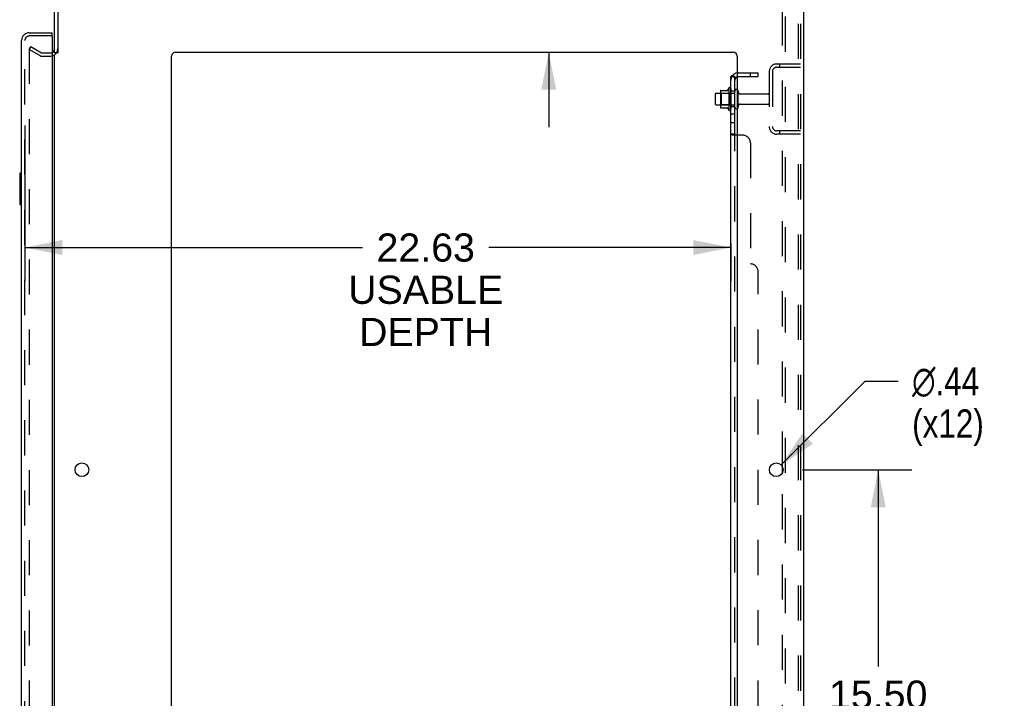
# Model space of a CAD drawing. Header units: inches. Extents: x 0 to 204, y 0 to 132.
# Tile 108 of 113: x 110 to 142, y 65 to 87. Entities that reach past the tile are written whole.
import ezdxf

# ---------------------------------------------------------------- set-up
doc = ezdxf.new("R2010")
doc.units = ezdxf.units.IN
doc.header["$LTSCALE"] = 11.243375
doc.header["$MEASUREMENT"] = 0
doc.linetypes.add('HIDDEN', pattern=[0.2, 0.1, -0.1])
doc.layers.get('0').update_dxf_attribs({"linetype": 'CONTINUOUS'})
for name, color, linetype in [('DEFAULT_2', 8, 'HIDDEN'), ('DIMENSIONS', 7, 'CONTINUOUS'), ('DOOR_ASSEMBLY', 7, 'CONTINUOUS'), ('SUBPANEL', 7, 'CONTINUOUS')]:
    doc.layers.add(name, color=color, linetype=linetype)
doc.styles.get("Standard").update_dxf_attribs({"font": 'arial.ttf'})
doc.styles.add('TEXTSTYLE_1', font='gdt', dxfattribs={"width": 0.8})
doc.dimstyles.new('DIMSTYLE_1', dxfattribs={"dimtxt": 0.901875, "dimasz": 1.2025, "dimexe": 0.09, "dimexo": 0.07, "dimgap": 0.0375, "dimtad": 0, "dimtih": 1, "dimtoh": 1, "dimzin": 4, "dimdsep": 46, "dimtxsty": 'Standard', "dimblk": '_FILLED', "dimblk1": '_FILLED', "dimblk2": '_FILLED', "dimcen": 0.09, "dimadec": 3, "dimazin": 1, "dimtfac": 1, "dimtdec": 3, "dimtofl": 0, "dimtmove": 0, "dimatfit": 3, "dimldrblk": '_FILLED', "dimfxl": 0, "dimtolj": 1, "dimtzin": 4, "dimarcsym": 0})
doc.dimstyles.new('DIMSTYLE_2', dxfattribs={"dimtxt": 0.901875, "dimasz": 1.2025, "dimexe": 0.09, "dimexo": 0.07, "dimgap": 0.09, "dimtad": 0, "dimtih": 1, "dimtoh": 1, "dimzin": 4, "dimdsep": 46, "dimtxsty": 'Standard', "dimblk": '_FILLED', "dimblk1": '_FILLED', "dimblk2": '_FILLED', "dimcen": 0.09, "dimadec": 3, "dimazin": 1, "dimtfac": 1, "dimtdec": 3, "dimtofl": 0, "dimtmove": 0, "dimatfit": 1, "dimldrblk": '_FILLED', "dimfxl": 0, "dimtolj": 1, "dimtzin": 4, "dimarcsym": 0})

# ---------------------------------------------------------------- blocks, each defined once
blk = doc.blocks.new('_FILLED')
at = {"color": 0, "linetype": 'ByBlock'}
blk.add_solid([(0, 0), (-1, 0.2), (-1, -0.2)], dxfattribs=at)
blk = doc.blocks.new('*D2')
at = {"layer": 'DIMENSIONS', "color": 2, "linetype": 'Continuous'}
for p, q in [((110.473, 83.573), (110.473, 78.577)), ((110.473, 79.659), (121.293, 79.659)), ((133.098, 79.659), (125.346, 79.659)), ((133.098, 79.781), (133.098, 78.577))]:
    blk.add_line(p, q, dxfattribs=at)
at = {"layer": 'DIMENSIONS', "color": 2, "linetype": 'Continuous', "xscale": 1.2025, "yscale": 1.2025, "zscale": 1.2025, "rotation": 180}
blk.add_blockref('_FILLED', (110.473, 79.659), dxfattribs=at)
at = {"layer": 'DIMENSIONS', "color": 2, "linetype": 'Continuous', "xscale": 1.2025, "yscale": 1.2025, "zscale": 1.2025}
blk.add_blockref('_FILLED', (133.098, 79.659), dxfattribs=at)
at = {"layer": 'DIMENSIONS', "color": 2, "linetype": 'Continuous', "insert": (123.319, 80.11), "char_height": 0.9019, "width": 4.96199, "attachment_point": 2, "line_spacing_factor": 0.9}
blk.add_mtext('22.63\\PUSABLE\\PDEPTH', dxfattribs=at)
blk = doc.blocks.new('*D17')
at = {"layer": 'DIMENSIONS', "color": 2, "linetype": 'Continuous'}
for p, q in [((127.262, 91.9), (126.209, 91.9)), ((127.262, 89.29), (127.262, 91.9)), ((127.262, 85.915), (127.262, 83.51))]:
    blk.add_line(p, q, dxfattribs=at)
at = {"layer": 'DIMENSIONS', "color": 2, "linetype": 'Continuous', "xscale": 1.2025, "yscale": 1.2025, "zscale": 1.2025}
for p, rotation in [((127.262, 89.29), 270), ((127.262, 85.915), 90)]:
    blk.add_blockref('_FILLED', p, dxfattribs=dict(at, rotation=rotation))
at = {"layer": 'DIMENSIONS', "color": 2, "linetype": 'Continuous', "insert": (125.759, 92.351), "char_height": 0.9019, "width": 2.45082, "attachment_point": 3, "line_spacing_factor": 0.9}
blk.add_mtext('3.38', dxfattribs=at)
blk = doc.blocks.new('*D18')
at = {"layer": 'DIMENSIONS', "color": 2, "linetype": 'Continuous'}
for p, q in [((135.394, 72.54), (138.9, 72.54)), ((137.818, 72.54), (137.818, 66.238)), ((137.818, 57.04), (137.818, 63.081)), ((135.394, 57.04), (138.9, 57.04))]:
    blk.add_line(p, q, dxfattribs=at)
at = {"layer": 'DIMENSIONS', "color": 2, "linetype": 'Continuous', "xscale": 1.2025, "yscale": 1.2025, "zscale": 1.2025}
for p, rotation in [((137.818, 72.54), 90), ((137.818, 57.04), 270)]:
    blk.add_blockref('_FILLED', p, dxfattribs=dict(at, rotation=rotation))
at = {"layer": 'DIMENSIONS', "color": 2, "linetype": 'Continuous', "insert": (137.818, 65.787), "char_height": 0.9019, "width": 3.15153, "attachment_point": 2, "line_spacing_factor": 0.9}
blk.add_mtext('15.50\\Ptyp.', dxfattribs=at)
blk = doc.blocks.new('*D19')
at = {"layer": 'DIMENSIONS', "color": 2, "linetype": 'Continuous'}
for p, q in [((134.708, 72.694), (137.402, 75.375)), ((137.402, 75.375), (138.454, 75.375))]:
    blk.add_line(p, q, dxfattribs=at)
at = {"layer": 'DIMENSIONS', "color": 2, "linetype": 'Continuous', "xscale": 1.2025, "yscale": 1.2025, "zscale": 1.2025, "rotation": 224.8568331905}
blk.add_blockref('_FILLED', (134.708, 72.694), dxfattribs=at)
at = {"layer": 'DIMENSIONS', "color": 2, "linetype": 'Continuous', "insert": (138.905, 75.826), "char_height": 0.90187, "width": 2.95261, "attachment_point": 1, "line_spacing_factor": 0.9, "style": 'TEXTSTYLE_1'}
blk.add_mtext('{\\fgdt;n}\\fArial;.44\\P(x12)', dxfattribs=at)

msp = doc.modelspace()

# ---------------------------------------------------------------- linework, layer by layer
at = {"color": 3, "linetype": 'Continuous'}
for p, q in [((111.427, 85.894), (111.427, 89.043)), ((111.531, 89.043), (111.531, 85.882)), ((135.427, 89.186), (135.427, 9.394)), ((111.427, 12.738), (111.427, 85.842)), ((115.302, 85.915), (133.177, 85.915)), ((115.177, 11.415), (115.177, 85.79)), ((133.302, 85.79), (133.302, 11.415)), ((134.748, 72.442), (134.748, 72.637))]:
    msp.add_line(p, q, dxfattribs=at)
at = {"color": 7, "linetype": 'Continuous'}
for p, q in [((111.531, 85.894), (111.427, 85.894)), ((132.598, 84.572), (132.598, 84.257)), ((132.628, 84.602), (132.762, 84.602)), ((132.762, 84.67), (132.762, 84.159)), ((132.773, 84.692), (133.001, 84.692)), ((133.028, 84.77), (133.028, 84.059)), ((132.628, 84.227), (132.762, 84.227)), ((132.773, 84.137), (133.001, 84.137))]:
    msp.add_line(p, q, dxfattribs=at)
at = {"color": 3, "linetype": 'Continuous'}
for centre in [(112.302, 72.54), (134.552, 72.54)]:
    msp.add_circle(centre, 0.219, dxfattribs=at)
for centre, radius, start, end in [((111.285, 86.036), 0.142, 296.4703, 360), ((115.302, 85.79), 0.125, 90, 180), ((133.177, 85.79), 0.125, 0, 90)]:
    msp.add_arc(centre, radius, start, end, dxfattribs=at)
at = {"color": 7, "linetype": 'Continuous'}
for centre, radius, start, end in [((132.628, 84.572), 0.03, 90, 180), ((132.904, 84.67), 0.141, 174.7919, 180), ((132.773, 84.682), 0.01, 90, 174.8062), ((132.982, 84.702), 0.01, 270, 336.0321), ((133.629, 84.415), 0.698, 149.3369, 156.0321), ((133.06, 84.749), 0.0384, 0, 145.5503), ((133.278, 84.672), 0.055, 64.0906, 180), ((132.628, 84.257), 0.03, 180, 270), ((132.904, 84.159), 0.141, 180, 185.2081), ((132.773, 84.147), 0.01, 185.1938, 270), ((132.982, 84.127), 0.01, 23.9679, 90), ((133.629, 84.415), 0.698, 203.9679, 210.6631), ((133.06, 84.08), 0.0384, 214.4497, 360), ((133.278, 84.157), 0.055, 180, 295.9094)]:
    msp.add_arc(centre, radius, start, end, dxfattribs=at)
at = {"layer": 'DEFAULT_2', "color": 8, "linetype": 'HIDDEN'}
for p, q in [((134.852, 9.477), (134.852, 89.102)), ((135.25, 89.072), (135.25, 9.507)), ((135.323, 89.072), (135.323, 9.507)), ((134.748, 72.637), (134.748, 87.942)), ((110.667, 86.094), (110.615, 86.004)), ((110.615, 86.024), (110.615, 12.555)), ((110.955, 85.808), (110.615, 86.004)), ((110.667, 86.094), (111.007, 85.898)), ((111.023, 85.894), (111.285, 85.894)), ((111.023, 85.79), (111.285, 85.79)), ((134.57, 85.54), (135.323, 85.54)), ((134.651, 85.54), (134.651, 85.436)), ((134.323, 85.293), (134.323, 83.536)), ((134.427, 85.293), (134.427, 83.536)), ((134.57, 85.436), (135.323, 85.436)), ((132.782, 84.598), (132.762, 84.618)), ((132.762, 84.602), (133.223, 84.602)), ((132.782, 84.598), (132.782, 84.231)), ((133.078, 84.598), (132.782, 84.598)), ((133.078, 84.598), (133.098, 84.618)), ((133.078, 84.598), (133.078, 84.231)), ((133.098, 84.749), (133.098, 84.08)), ((133.223, 84.157), (133.223, 84.672)), ((133.333, 84.157), (133.333, 84.672)), ((133.396, 84.58), (134.293, 84.58)), ((133.396, 84.25), (134.293, 84.25)), ((132.782, 84.231), (132.762, 84.211)), ((132.762, 84.227), (133.223, 84.227)), ((133.078, 84.231), (132.782, 84.231)), ((133.078, 84.231), (133.098, 84.211)), ((135.323, 83.394), (134.57, 83.394)), ((135.323, 83.29), (134.57, 83.29)), ((134.651, 83.394), (134.651, 83.29)), ((134.748, 57.137), (134.748, 72.442))]:
    msp.add_line(p, q, dxfattribs=at)
for points in [[(110.632, 86.044), (110.631, 86.044), (110.629, 86.044), (110.627, 86.043), (110.625, 86.042), (110.623, 86.041), (110.622, 86.04), (110.62, 86.038), (110.619, 86.037), (110.618, 86.035), (110.617, 86.033), (110.616, 86.031), (110.615, 86.029), (110.615, 86.026), (110.615, 86.024)], [(110.64, 86.042), (110.638, 86.043), (110.636, 86.043), (110.634, 86.044), (110.633, 86.044), (110.632, 86.044)]]:
    msp.add_lwpolyline(points, dxfattribs=at)
for centre, radius, start, end in [((111.023, 85.927), 0.033, 240, 270), ((111.285, 86.036), 0.246, 270, 360), ((111.285, 86.036), 0.142, 270, 296.4703), ((111.023, 85.927), 0.137, 240, 270), ((134.57, 85.293), 0.246, 90, 180), ((134.57, 85.293), 0.142, 90, 180), ((133.278, 84.672), 0.055, 360, 64.0906), ((133.396, 84.642), 0.0625, 180, 270), ((134.293, 84.55), 0.03, 360, 90), ((133.396, 84.187), 0.0625, 90, 180), ((134.293, 84.28), 0.03, 270, 0), ((133.278, 84.157), 0.055, 295.9094, 0), ((134.57, 83.536), 0.246, 180, 270), ((134.57, 83.536), 0.142, 180, 270)]:
    msp.add_arc(centre, radius, start, end, dxfattribs=at)
at = {"layer": 'DOOR_ASSEMBLY', "color": 3, "linetype": 'Continuous'}
for p, q in [((110.616, 86.54), (111.348, 86.54)), ((110.369, 12.286), (110.369, 86.293)), ((111.348, 86.416), (111.348, 12.164))]:
    msp.add_line(p, q, dxfattribs=at)
at = {"layer": 'DOOR_ASSEMBLY', "color": 7, "linetype": 'Continuous'}
for p, q in [((111.348, 86.436), (111.348, 86.54)), ((111.348, 86.436), (111.328, 86.436)), ((110.369, 82.04), (110.324, 82.04)), ((110.309, 82.025), (110.309, 81.055)), ((110.356, 81.94), (110.356, 81.14)), ((110.324, 81.04), (110.369, 81.04))]:
    msp.add_line(p, q, dxfattribs=at)
at = {"layer": 'DOOR_ASSEMBLY', "color": 8, "linetype": 'HIDDEN'}
for p, q in [((110.473, 12.286), (110.473, 86.293)), ((111.328, 86.436), (110.616, 86.436))]:
    msp.add_line(p, q, dxfattribs=at)
at = {"layer": 'DOOR_ASSEMBLY', "color": 7, "linetype": 'Continuous'}
for points in [[(110.354, 81.976), (110.355, 81.97), (110.355, 81.964), (110.356, 81.958), (110.356, 81.952), (110.356, 81.946), (110.356, 81.94)], [(110.356, 81.14), (110.356, 81.133), (110.356, 81.127), (110.356, 81.121), (110.355, 81.115), (110.355, 81.109), (110.354, 81.103)]]:
    msp.add_lwpolyline(points, dxfattribs=at)
at = {"layer": 'DOOR_ASSEMBLY', "color": 3, "linetype": 'Continuous'}
for centre, radius, start, end in [((110.616, 86.293), 0.246, 90, 180), ((111.328, 86.416), 0.02, 0, 90)]:
    msp.add_arc(centre, radius, start, end, dxfattribs=at)
at = {"layer": 'DOOR_ASSEMBLY', "color": 8, "linetype": 'HIDDEN'}
msp.add_arc((110.616, 86.293), 0.142, 90, 180, dxfattribs=at)
at = {"layer": 'DOOR_ASSEMBLY', "color": 7, "linetype": 'Continuous'}
for centre, radius, start, end in [((110.533, 86.15), 0.26, 87.3798, 90), ((110.324, 82.025), 0.015, 90, 180), ((110.354, 82.025), 0.015, 0, 90), ((110.324, 81.055), 0.015, 180, 270), ((110.354, 81.055), 0.015, 270, 360)]:
    msp.add_arc(centre, radius, start, end, dxfattribs=at)
at = {"layer": 'SUBPANEL', "color": 8, "linetype": 'HIDDEN'}
for p, q in [((133.335, 85.258), (133.973, 85.258)), ((133.723, 85.133), (133.723, 85.258)), ((133.973, 85.133), (133.973, 85.258)), ((133.199, 85.133), (133.249, 85.092)), ((133.335, 85.133), (133.973, 85.133)), ((133.223, 84.665), (133.098, 84.665)), ((133.223, 84.165), (133.098, 84.165)), ((133.223, 83.936), (133.098, 83.936)), ((133.223, 83.655), (133.098, 83.655)), ((133.099, 83.292), (133.098, 83.294)), ((133.223, 15.285), (133.223, 83.294)), ((133.225, 83.289), (133.224, 83.291)), ((133.23, 83.284), (133.229, 83.285)), ((133.473, 83.258), (133.302, 83.258)), ((133.723, 83.008), (133.723, 79.133)), ((133.973, 19.696), (133.973, 78.883))]:
    msp.add_line(p, q, dxfattribs=at)
at = {"layer": 'SUBPANEL', "color": 3, "linetype": 'Continuous'}
for p, q in [((133.098, 13.446), (133.098, 85.133)), ((133.302, 83.258), (133.152, 83.258))]:
    msp.add_line(p, q, dxfattribs=at)
at = {"layer": 'SUBPANEL', "color": 7, "linetype": 'Continuous'}
for p, q in [((133.223, 85.133), (133.098, 85.133)), ((133.152, 85.172), (133.199, 85.133)), ((133.223, 83.294), (133.223, 85.133)), ((133.223, 83.294), (133.098, 83.294))]:
    msp.add_line(p, q, dxfattribs=at)
at = {"layer": 'SUBPANEL', "color": 3, "linetype": 'Continuous'}
for points in [[(133.121, 85.154), (133.118, 85.152), (133.115, 85.151), (133.112, 85.149), (133.109, 85.147), (133.106, 85.146), (133.104, 85.144), (133.102, 85.142), (133.101, 85.14), (133.1, 85.138), (133.099, 85.136), (133.099, 85.135), (133.098, 85.133)], [(133.152, 85.172), (133.15, 85.17), (133.148, 85.168), (133.145, 85.166), (133.142, 85.164), (133.139, 85.162), (133.135, 85.16), (133.132, 85.158), (133.128, 85.157), (133.121, 85.154)], [(133.132, 83.269), (133.125, 83.272), (133.121, 83.274), (133.118, 83.275), (133.115, 83.277), (133.112, 83.278), (133.109, 83.28), (133.106, 83.282), (133.104, 83.284), (133.102, 83.286), (133.101, 83.287), (133.1, 83.289), (133.099, 83.291), (133.099, 83.292), (133.098, 83.294)], [(133.152, 83.258), (133.15, 83.26), (133.148, 83.262), (133.145, 83.263), (133.142, 83.265), (133.139, 83.266), (133.135, 83.268), (133.132, 83.269)]]:
    msp.add_lwpolyline(points, dxfattribs=at)
at = {"layer": 'SUBPANEL', "color": 8, "linetype": 'HIDDEN'}
for points in [[(133.167, 85.133), (133.166, 85.133), (133.166, 85.133), (133.165, 85.133), (133.165, 85.133), (133.164, 85.133), (133.164, 85.133), (133.164, 85.133)], [(133.164, 85.133), (133.164, 85.133), (133.164, 85.133), (133.164, 85.133), (133.164, 85.133), (133.164, 85.133), (133.165, 85.133), (133.165, 85.133), (133.166, 85.133), (133.166, 85.133), (133.167, 85.133), (133.167, 85.133), (133.168, 85.133), (133.169, 85.133), (133.169, 85.133), (133.17, 85.132), (133.171, 85.132), (133.171, 85.132), (133.172, 85.132), (133.173, 85.132), (133.174, 85.132), (133.174, 85.132), (133.175, 85.131), (133.176, 85.131), (133.177, 85.131), (133.177, 85.131), (133.178, 85.131), (133.179, 85.13), (133.18, 85.13), (133.18, 85.13), (133.181, 85.13), (133.182, 85.13), (133.183, 85.129), (133.184, 85.129), (133.185, 85.129), (133.185, 85.129), (133.186, 85.128), (133.187, 85.128), (133.188, 85.128), (133.189, 85.128), (133.19, 85.127), (133.191, 85.127), (133.192, 85.127), (133.192, 85.126), (133.193, 85.126), (133.194, 85.126), (133.195, 85.125), (133.196, 85.125), (133.197, 85.125), (133.198, 85.124), (133.199, 85.124), (133.2, 85.124), (133.201, 85.123), (133.202, 85.123), (133.203, 85.122), (133.204, 85.122), (133.205, 85.122), (133.206, 85.121), (133.207, 85.121), (133.208, 85.12), (133.209, 85.12), (133.21, 85.12), (133.211, 85.119), (133.212, 85.119), (133.213, 85.118), (133.213, 85.118), (133.214, 85.118), (133.215, 85.117), (133.216, 85.117), (133.217, 85.116), (133.217, 85.116), (133.218, 85.116), (133.219, 85.115), (133.22, 85.115), (133.22, 85.114), (133.221, 85.114), (133.222, 85.114), (133.222, 85.113), (133.223, 85.113), (133.224, 85.113), (133.224, 85.112), (133.225, 85.112), (133.226, 85.112), (133.226, 85.111), (133.227, 85.111), (133.227, 85.111), (133.227, 85.111), (133.227, 85.11), (133.228, 85.11)], [(133.225, 85.128), (133.224, 85.13), (133.224, 85.132), (133.223, 85.133)], [(133.228, 85.11), (133.228, 85.11), (133.228, 85.11), (133.227, 85.11), (133.227, 85.111), (133.227, 85.111), (133.227, 85.111), (133.226, 85.111), (133.226, 85.112), (133.225, 85.112), (133.225, 85.112), (133.224, 85.113), (133.224, 85.113)], [(133.101, 83.287), (133.1, 83.289), (133.099, 83.291)], [(133.224, 83.291), (133.224, 83.292), (133.223, 83.294)], [(133.227, 83.286), (133.226, 83.288), (133.225, 83.289)], [(133.109, 83.28), (133.106, 83.282), (133.104, 83.284), (133.102, 83.286)], [(133.152, 83.258), (133.15, 83.26), (133.148, 83.262), (133.145, 83.263)], [(133.249, 83.263), (133.249, 83.265), (133.249, 83.267), (133.248, 83.268), (133.247, 83.27), (133.246, 83.271), (133.245, 83.273), (133.243, 83.274), (133.242, 83.275), (133.24, 83.277)], [(133.249, 83.258), (133.249, 83.26), (133.25, 83.262), (133.249, 83.263)]]:
    msp.add_lwpolyline(points, dxfattribs=at)
at = {"layer": 'SUBPANEL', "color": 7, "linetype": 'Continuous'}
for points in [[(133.23, 85.119), (133.229, 85.121), (133.227, 85.123), (133.226, 85.126), (133.225, 85.128)], [(133.238, 85.11), (133.236, 85.112), (133.234, 85.114), (133.232, 85.116), (133.23, 85.119)], [(133.249, 85.092), (133.249, 85.093), (133.25, 85.094), (133.249, 85.095), (133.249, 85.096), (133.249, 85.097), (133.248, 85.098), (133.247, 85.099), (133.246, 85.101), (133.245, 85.102), (133.243, 85.104), (133.242, 85.106), (133.238, 85.11)], [(133.234, 83.281), (133.232, 83.282), (133.23, 83.284), (133.229, 83.285), (133.227, 83.286), (133.226, 83.288), (133.225, 83.289), (133.224, 83.291), (133.224, 83.292), (133.223, 83.294)], [(133.249, 83.258), (133.249, 83.26), (133.25, 83.262), (133.249, 83.263), (133.249, 83.265), (133.249, 83.267), (133.248, 83.268), (133.247, 83.27), (133.246, 83.271), (133.245, 83.273), (133.243, 83.274), (133.242, 83.275), (133.24, 83.277), (133.238, 83.278), (133.234, 83.281)]]:
    msp.add_lwpolyline(points, dxfattribs=at)
at = {"layer": 'SUBPANEL', "color": 3, "linetype": 'Continuous'}
msp.add_arc((133.335, 85.021), 0.237, 98.0054, 140.5658, dxfattribs=at)
at = {"layer": 'SUBPANEL', "color": 8, "linetype": 'HIDDEN'}
for centre, radius, start, end in [((133.335, 85.021), 0.237, 90, 98.0054), ((133.335, 85.021), 0.237, 140.5658, 180), ((133.335, 85.021), 0.112, 90, 107.1415), ((133.473, 83.008), 0.25, 0, 90), ((133.723, 78.883), 0.25, 0, 90)]:
    msp.add_arc(centre, radius, start, end, dxfattribs=at)
at = {"layer": 'SUBPANEL', "color": 7, "linetype": 'Continuous'}
msp.add_arc((133.335, 85.021), 0.112, 107.1415, 180, dxfattribs=at)

# ---------------------------------------------------------------- dimensions: what is measured, and where the dimension line sits
at = {"layer": 'DIMENSIONS', "color": 2, "linetype": 'Continuous'}
dim = msp.add_linear_dim(base=(127.261633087, 85.914587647), p1=(135.315498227, 89.289587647), p2=(133.177498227, 85.914587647), angle=270, dimstyle='DIMSTYLE_1', dxfattribs=at)
dim.commit()
dim.dimension.update_dxf_attribs({"geometry": '*D17', "text_midpoint": (124.530253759, 91.894600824), "dimtype": 160})
dim = msp.add_linear_dim(base=(133.098498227, 79.65888732), p1=(110.473498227, 83.642837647), p2=(133.098498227, 78.50663732), text='<>\\PUSABLE\\PDEPTH', dimstyle='DIMSTYLE_1', dxfattribs=at)
dim.commit()
dim.dimension.update_dxf_attribs({"geometry": '*D2', "text_midpoint": (123.319437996, 78.30607482), "dimtype": 160})
dim = msp.add_diameter_dim_2p(p1=(134.708, 72.694), p2=(134.397, 72.385), text='%%c<>\\P(x12)', dimstyle='DIMSTYLE_2', override={"dimpost": '<>'}, dxfattribs=at)
dim.commit()
dim.dimension.update_dxf_attribs({"geometry": '*D19', "text_midpoint": (140.382, 74.699), "dimtype": 163})
dim = msp.add_linear_dim(base=(137.818, 57.04), p1=(135.324, 72.54), p2=(135.324, 57.04), angle=270, text='<>\\Ptyp.', dimstyle='DIMSTYLE_1', dxfattribs=at)
dim.commit()
dim.dimension.update_dxf_attribs({"geometry": '*D18', "text_midpoint": (137.818, 64.66), "dimtype": 160})

doc.saveas('drawing.dxf')
